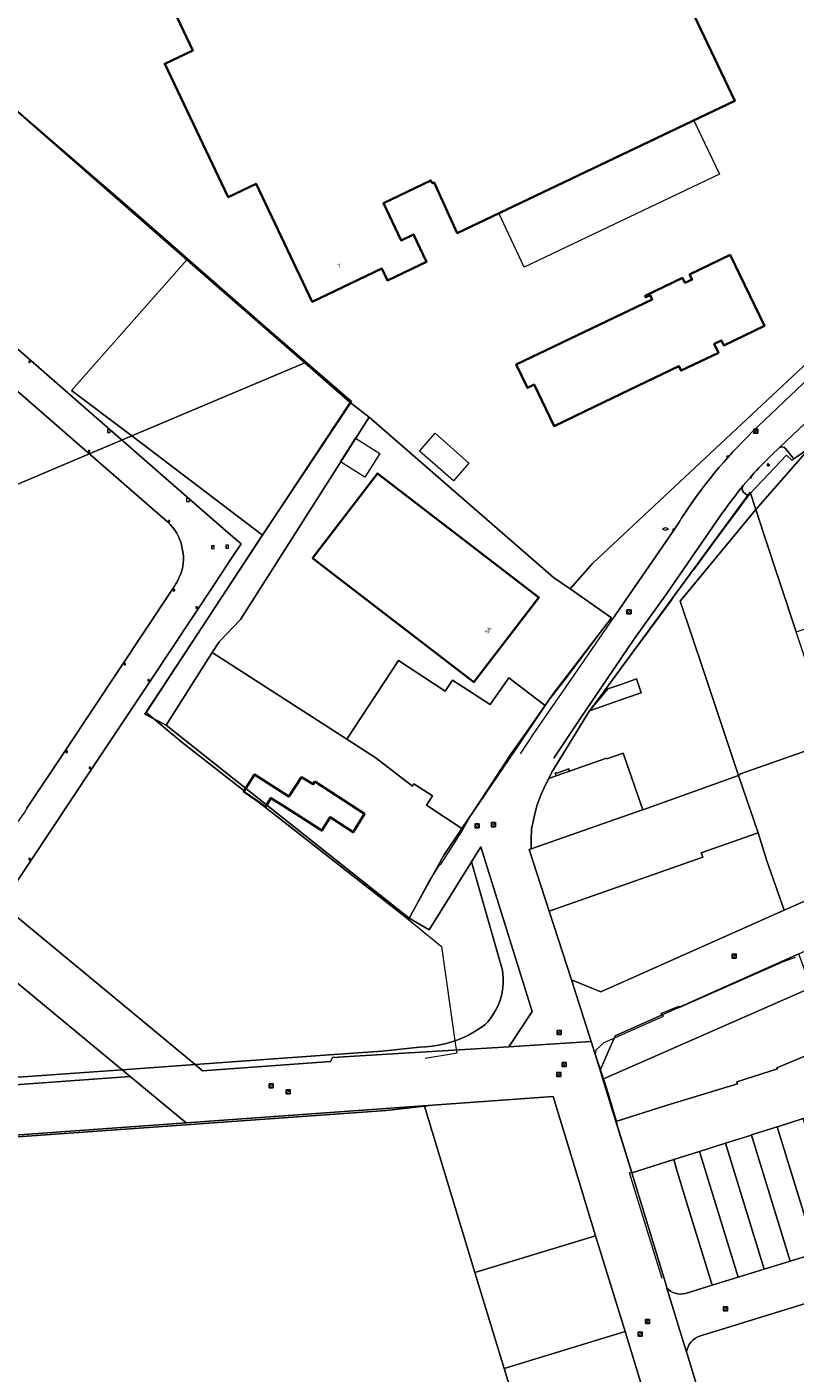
# Model space of a CAD drawing. Header units: metres. Extents: x 163628 to 167676, y 402708 to 405373.
# Tile 73 of 256: x 164660 to 164812, y 403191 to 403459. Entities that reach past the tile are written whole.
import ezdxf
from ezdxf.enums import TextEntityAlignment as Align

# ---------------------------------------------------------------- set-up
doc = ezdxf.new("R2010")
doc.units = ezdxf.units.M
doc.layers.get('0').update_dxf_attribs({"lineweight": 25})
for name, color, linetype, lineweight in [('X-CA190022.004-UO-BGT_Ondergrond$0$GE_201_SHDHek_Lijn_GEM', 253, 'X-CA190022.004-UO-BGT_Ondergrond$0$Hekwerk', 9), ('X-CA190022.004-UO-BGT_Ondergrond$0$GE_206_SHDDamwand_Lijn_GEM', 253, 'Continuous', 9), ('X-CA190022.004-UO-BGT_Ondergrond$0$GE_314_WGDRijbaanLokaleweg_Vlak_GEM', 253, 'Continuous', 9), ('X-CA190022.004-UO-BGT_Ondergrond$0$GE_322_WGDInrit_Vlak_GEM', 253, 'Continuous', 9), ('X-CA190022.004-UO-BGT_Ondergrond$0$GE_363_OWGBerm_openverharding_Vlak_GEM', 253, 'Continuous', 9), ('X-CA190022.004-UO-BGT_Ondergrond$0$GE_366_OWGBerm_groenvoorziening_Vlak_GEM', 253, 'Continuous', 9), ('X-CA190022.004-UO-BGT_Ondergrond$0$GE_401_OTDErf_Vlak_GEM', 253, 'Continuous', 9), ('X-CA190022.004-UO-BGT_Ondergrond$0$GE_4502_GBKN_Huisnummer_Lijn_GEM', 7, 'Continuous', 9), ('X-CA190022.004-UO-BGT_Ondergrond$0$GE_476_BTDGraslandagrarisch_Vlak_GEM', 253, 'Continuous', 9), ('X-CA190022.004-UO-BGT_Ondergrond$0$GE_601_PNDgrondvlakpand_Vlak_MV_GEM', 34, 'Continuous', 35), ('X-CA190022.004-UO-BGT_Ondergrond$0$GE_632_GBILuifel_Inrichtend_Vlak_GEM', 253, 'Continuous', 9), ('X-CA190022.004-UO-BGT_Ondergrond$0$GE_861_PALLichtmast_Punt_GEM', 253, 'Continuous', 9), ('X-CA190022.004-UO-BGT_Ondergrond$0$GE_882_PutBrandkraan_Punt_GEM', 253, 'Continuous', 9), ('X-CA190022.004-UO-BGT_Ondergrond$0$GE_885_PutInspectieofRioolput_Punt_GEM', 253, 'Continuous', 9), ('X-CA190022.004-UO-BGT_Ondergrond$0$GE_886_PutKolk_Punt_GEM', 253, 'Continuous', 9), ('X-CA190022.004-UO-BGT_Ondergrond$0$N-WE-RI-PUT_INSPECTIE-S', 253, 'Continuous', 9), ('X-CA190022.004-UO-KAD_Percelen$0$B-WE-KG-GRENS_PERCEEL-GV', 150, 'Continuous', 9), ('X-CA190022.004-UO-WHM_Riolering gemeente_NLCS$0$B-WE-RI-PUT-S', 214, 'Continuous', 15)]:
    doc.layers.add(name, color=color, linetype=linetype, lineweight=lineweight)
doc.styles.add('X-CA190022.004-UO-BGT_Ondergrond$0$BGT_NAR', font='arial.ttf', dxfattribs={"height": 1})
doc.styles.add('X-CA190022.004-UO-BGT_Ondergrond$0$NLCS-ISO', font='NLCS-ISO.ttf')
doc.linetypes.add('X-CA190022.004-UO-BGT_Ondergrond$0$Hekwerk', pattern='A,5,-1.5,[2,dgnlstyle-Veghel.shx,S=0.007937,R=0,X=0,Y=0],-1.5', length=8)

# ---------------------------------------------------------------- blocks, each defined once
blk = doc.blocks.new('X-CA190022.004-UO-BGT_Ondergrond$0$SRI-KOLK-SO')
at = {"color": 0, "linetype": 'ByBlock', "lineweight": 18}
blk.add_lwpolyline([(-1.125, -1.125), (1.125, -1.125), (1.125, 1.125), (-1.125, 1.125)], close=True, dxfattribs=at)
at = {"color": 0, "linetype": 'ByBlock', "lineweight": 18, "style": 'X-CA190022.004-UO-BGT_Ondergrond$0$NLCS-ISO'}
blk.add_text('k', height=1.5, dxfattribs=at).set_placement((0, 0), align=Align.MIDDLE_CENTER)
blk = doc.blocks.new('X-CA190022.004-UO-BGT_Ondergrond$0$IMGEOKolk')
at = {"xscale": 5, "yscale": 5, "zscale": 5}
blk.add_blockref('X-CA190022.004-UO-BGT_Ondergrond$0$SRI-KOLK-SO', (0, 0), dxfattribs=at)
blk = doc.blocks.new('X-CA190022.004-UO-BGT_Ondergrond$0$SKL-WATER_BRANDKRAAN_BRANDPUT-SO')
at = {"color": 0, "linetype": 'ByBlock', "lineweight": 18}
blk.add_ellipse((0, 0), major_axis=(2.5, 0), ratio=0.54, dxfattribs=at)
at = {"color": 0, "linetype": 'ByBlock', "lineweight": 18, "style": 'X-CA190022.004-UO-BGT_Ondergrond$0$NLCS-ISO'}
blk.add_text('bk', height=1.5, dxfattribs=at).set_placement((0.2, 0), align=Align.MIDDLE_CENTER)
blk = doc.blocks.new('X-CA190022.004-UO-BGT_Ondergrond$0$IMGEOBrandkraanput')
at = {"xscale": 5, "yscale": 5, "zscale": 5}
blk.add_blockref('X-CA190022.004-UO-BGT_Ondergrond$0$SKL-WATER_BRANDKRAAN_BRANDPUT-SO', (0, 0), dxfattribs=at)
blk = doc.blocks.new('X-CA190022.004-UO-BGT_Ondergrond$0$SRI-PUT_INSPECTIEPUT_RIOOLPUT-SO')
at = {"color": 0, "linetype": 'ByBlock', "lineweight": 18}
blk.add_lwpolyline([(-1.1, -1.1), (1.1, -1.1), (1.1, 1.1), (-1.1, 1.1)], close=True, dxfattribs=at)
at = {"color": 0, "linetype": 'ByBlock', "lineweight": 18, "style": 'X-CA190022.004-UO-BGT_Ondergrond$0$NLCS-ISO'}
blk.add_text('r', height=1.5, dxfattribs=at).set_placement((0, 0.3), align=Align.MIDDLE_CENTER)
blk = doc.blocks.new('X-CA190022.004-UO-BGT_Ondergrond$0$IMGEOInspectierioolput')
at = {"layer": 'X-CA190022.004-UO-BGT_Ondergrond$0$N-WE-RI-PUT_INSPECTIE-S', "xscale": 10, "yscale": 10, "zscale": 10}
blk.add_blockref('X-CA190022.004-UO-BGT_Ondergrond$0$SRI-PUT_INSPECTIEPUT_RIOOLPUT-SO', (0, 0), dxfattribs=at)
blk = doc.blocks.new('X-CA190022.004-UO-BGT_Ondergrond$0$N-SIE-WEG_LICHTMAST-SO')
h = blk.add_hatch(color=256)
h.paths.add_polyline_path([(1.2, 0.5, 0.658505), (-1.2, 0.5)])
h.paths.add_polyline_path([(-1.2, -0.5, 0.658505), (1.2, -0.5)])
at = {"flags": 128}
for points in [[(-2.2, 1.3), (-1.1, 0.6)], [(-1.2, 0.5), (1.2, 0.5)], [(0, 1.3), (0, 2.5)], [(1.1, 0.6), (2.2, 1.3)], [(-2.2, -1.3), (-1.1, -0.6)], [(-1.2, -0.5), (1.2, -0.5)], [(0, -1.3), (0, -2.5)], [(2.2, -1.3), (1.1, -0.6)]]:
    blk.add_lwpolyline(points, dxfattribs=at)
at = {"ltscale": 0.5}
blk.add_circle((0, 0), 1.27, dxfattribs=at)
at = {"style": 'X-CA190022.004-UO-BGT_Ondergrond$0$NLCS-ISO'}
blk.add_attdef('TYPE', text='', height=1.8, dxfattribs=at).set_placement((0, 2.5), align=Align.BOTTOM_CENTER)
blk = doc.blocks.new('X-CA190022.004-UO-BGT_Ondergrond$0$IMGEOLichtmastpaal')
at = {"xscale": 5, "yscale": 5, "zscale": 5}
blk.add_blockref('X-CA190022.004-UO-BGT_Ondergrond$0$N-SIE-WEG_LICHTMAST-SO', (0, 6), dxfattribs=at)
blk = doc.blocks.new('X-CA190022.004-UO-WHM_Riolering gemeente_NLCS$0$B-SRI-PUT_BETON-SO')
blk.add_line((-1.4, -1.4), (1.4, 1.4))
at = {"lineweight": -3, "flags": 128}
blk.add_lwpolyline([(2, -2), (2, 2), (-2, 2), (-2, -2)], close=True, dxfattribs=at)
at = {"lineweight": -3}
blk.add_circle((0, 0), 2, dxfattribs=at)

msp = doc.modelspace()

# ---------------------------------------------------------------- linework, layer by layer
at = {"layer": 'X-CA190022.004-UO-BGT_Ondergrond$0$GE_201_SHDHek_Lijn_GEM'}
for p, q in [((164651.025, 403447.645), (164680.193, 403422.553)), ((164680.193, 403422.553), (164708.007, 403398.177)), ((164708.007, 403398.177), (164724.036, 403384.291)), ((164724.036, 403384.291), (164705.552, 403356.48)), ((164803.165, 403365.952), (164810.477, 403373.631)), ((164810.477, 403373.631), (164811.537, 403372.595)), ((164811.537, 403372.595), (164811.922, 403372.868)), ((164811.922, 403372.868), (164814.482, 403374.682)), ((164795.92, 403356.251), (164802.843, 403365.521)), ((164802.843, 403365.521), (164803.165, 403365.952)), ((164705.552, 403356.48), (164683.266, 403322.496))]:
    msp.add_line(p, q, dxfattribs=at)
at = {"layer": 'X-CA190022.004-UO-BGT_Ondergrond$0$GE_206_SHDDamwand_Lijn_GEM'}
for p, q in [((164683.266, 403322.496), (164690.692, 403316.387)), ((164690.692, 403316.387), (164702.718, 403306.984))]:
    msp.add_line(p, q, dxfattribs=at)
at = {"layer": 'X-CA190022.004-UO-BGT_Ondergrond$0$GE_314_WGDRijbaanLokaleweg_Vlak_GEM', "flags": 128}
for points in [[(164803.582, 403378.171), (164816.297, 403390.229), (164816.985, 403390.87), (164827.604, 403401.012), (164829.977, 403403.209), (164830.614, 403403.774), (164832.415, 403405.321)], [(164579.117, 403354.037), (164579.084, 403353.672), (164569.233, 403361.876), (164569.461, 403361.999), (164584.99, 403369.446), (164602.971, 403378.109), (164621.229, 403386.93), (164641.329, 403396.645), (164650.463, 403401.053), (164660.357, 403392.425), (164676.143, 403378.677), (164691.857, 403364.957), (164700.034, 403357.793), (164702.132, 403355.987), (164700.254, 403353.166), (164696.844, 403348.008), (164684.048, 403328.779), (164672.41, 403311.264), (164660.432, 403293.2), (164656.071, 403286.631)], [(164832.066, 403396.975), (164828.827, 403393.905), (164819.645, 403385.201), (164816.757, 403382.425), (164808.972, 403375.063), (164808.826, 403374.925), (164807.583, 403373.75)], [(164687.493, 403360.389), (164671.68, 403374.167), (164654.695, 403388.951)], [(164803.475, 403369.483), (164801.858, 403367.603)], [(164797.818, 403362.281), (164786.712, 403346.146), (164780.289, 403337.189), (164769.512, 403321.37), (164765.991, 403316.043), (164764.232, 403313.487)], [(164757.604, 403314.314), (164760.24, 403318.342), (164764.568, 403324.571), (164766.796, 403327.803), (164776.259, 403341.558), (164776.488, 403341.937), (164787.828, 403358.33), (164787.968, 403358.532), (164789.125, 403360.344), (164789.679, 403361.214)], [(164659.605, 403303.499), (164667.347, 403315.146), (164688.379, 403346.784)]]:
    msp.add_lwpolyline(points, dxfattribs=at)
at = {"layer": 'X-CA190022.004-UO-BGT_Ondergrond$0$GE_314_WGDRijbaanLokaleweg_Vlak_GEM', "extrusion": (0, 0, -1)}
msp.add_arc((-164871.146, 403308.598), 96.981, 32.85691, 45.83956, dxfattribs=at)
at = {"layer": 'X-CA190022.004-UO-BGT_Ondergrond$0$GE_314_WGDRijbaanLokaleweg_Vlak_GEM'}
for centre, radius, start, end in [((164864.499, 403314.844), 81.911, 134.01561, 138.15965), ((164866.665, 403314.212), 83.968, 140.51713, 145.07765), ((164681.369, 403353.477), 9.235, 12.03336, 48.46094), ((164681.167, 403353.145), 9.505, 342.47979, 13.73842), ((164675.107, 403356.053), 16.188, 325.07065, 339.11976)]:
    msp.add_arc(centre, radius, start, end, dxfattribs=at)
at = {"layer": 'X-CA190022.004-UO-BGT_Ondergrond$0$GE_322_WGDInrit_Vlak_GEM', "flags": 128}
for points in [[(164808.972, 403375.063), (164816.757, 403382.425)], [(164818.517, 403379.436), (164814.482, 403374.682), (164811.922, 403372.868), (164811.793, 403373.051), (164810.235, 403374.921)]]:
    msp.add_lwpolyline(points, dxfattribs=at)
at = {"layer": 'X-CA190022.004-UO-BGT_Ondergrond$0$GE_322_WGDInrit_Vlak_GEM'}
msp.add_arc((164809.529, 403374.328), 0.922, 40.04105, 127.12922, dxfattribs=at)
at = {"layer": 'X-CA190022.004-UO-BGT_Ondergrond$0$GE_363_OWGBerm_openverharding_Vlak_GEM', "flags": 128}
for points in [[(164801.959, 403366.189), (164802.649, 403365.666), (164802.843, 403365.521), (164795.92, 403356.251), (164792.014, 403350.918)], [(164764.232, 403313.487), (164765.991, 403316.043), (164769.512, 403321.37), (164780.289, 403337.189), (164786.712, 403346.146), (164797.818, 403362.281)]]:
    msp.add_lwpolyline(points, dxfattribs=at)
at = {"layer": 'X-CA190022.004-UO-BGT_Ondergrond$0$GE_363_OWGBerm_openverharding_Vlak_GEM', "extrusion": (0, 0, -1)}
msp.add_arc((-164866.665, 403314.212), 83.968, 34.92235, 39.48287, dxfattribs=at)
at = {"layer": 'X-CA190022.004-UO-BGT_Ondergrond$0$GE_363_OWGBerm_openverharding_Vlak_GEM'}
msp.add_arc((164802.677, 403366.951), 1.047, 141.45686, 226.71437, dxfattribs=at)
at = {"layer": 'X-CA190022.004-UO-BGT_Ondergrond$0$GE_366_OWGBerm_groenvoorziening_Vlak_GEM', "flags": 128}
for points in [[(164810.477, 403373.631), (164803.165, 403365.952), (164802.843, 403365.521), (164802.649, 403365.666), (164801.959, 403366.189)], [(164807.583, 403373.75), (164808.826, 403374.925), (164808.972, 403375.063)], [(164810.235, 403374.921), (164811.793, 403373.051), (164811.922, 403372.868), (164811.537, 403372.595), (164810.477, 403373.631)], [(164801.858, 403367.603), (164803.475, 403369.483)]]:
    msp.add_lwpolyline(points, dxfattribs=at)
at = {"layer": 'X-CA190022.004-UO-BGT_Ondergrond$0$GE_366_OWGBerm_groenvoorziening_Vlak_GEM', "extrusion": (0, 0, -1)}
for centre, radius, start, end in [((-164864.499, 403314.844), 81.911, 41.84035, 45.98439), ((-164809.529, 403374.328), 0.922, 52.87078, 139.95895), ((-164802.677, 403366.951), 1.047, 313.28563, 38.54314)]:
    msp.add_arc(centre, radius, start, end, dxfattribs=at)
at = {"layer": 'X-CA190022.004-UO-BGT_Ondergrond$0$GE_401_OTDErf_Vlak_GEM', "flags": 128}
for points in [[(164759.12, 403530.17), (164800.18, 403443.96), (164745.05, 403417.73), (164740.46, 403427.78), (164740.11, 403427.61), (164739.84, 403428.16), (164730.4, 403423.64), (164733.94, 403416.23), (164736.4, 403417.41), (164738.98, 403412.01), (164731.18, 403408.32), (164730.08, 403410.66), (164716.27, 403404.09), (164705.16, 403427.48), (164699.57, 403424.82), (164686.97, 403451.33), (164692.56, 403453.99), (164683.12, 403473.84)], [(164775.462, 403341.121), (164766.558, 403329.202), (164762.86, 403324.529), (164759.668, 403319.977), (164757.722, 403317.256), (164755.667, 403314.232), (164752.769, 403309.866), (164752.04, 403308.744), (164751.211, 403307.446), (164748.016, 403302.597), (164745.912, 403298.921), (164741.649, 403292.301), (164741.546, 403292.348), (164739.471, 403289.136), (164735.403, 403281.413), (164734.97, 403281.767), (164705.12, 403305.106), (164707.006, 403303.805), (164708.07, 403305.528), (164710.425, 403304.038), (164718.186, 403299.076), (164719.797, 403301.744), (164724.38, 403298.749), (164726.648, 403302.393), (164716.798, 403308.844), (164716.453, 403308.279), (164714.143, 403309.674), (164711.601, 403305.82), (164704.778, 403310.191), (164702.718, 403306.984), (164690.692, 403316.387), (164683.266, 403322.496), (164705.552, 403356.48), (164724.036, 403384.291), (164708.007, 403398.177), (164680.193, 403422.553), (164651.025, 403447.645)], [(164790.279, 403407.814), (164791.687, 403408.483), (164791.192, 403409.494), (164799.252, 403413.375), (164806.048, 403399.305), (164797.972, 403395.419), (164797.52, 403396.41), (164796.103, 403395.714), (164796.94, 403393.97), (164789.52, 403390.41), (164789.09, 403391.3), (164774.332, 403384.207), (164764.29, 403379.38), (164760.33, 403387.62), (164759.01, 403386.98), (164756.77, 403391.64), (164783.75, 403404.55), (164783.34, 403405.41), (164782.48, 403404.99), (164782.37, 403405.24), (164789.8, 403408.81), (164790.279, 403407.814)], [(164827.604, 403401.012), (164816.985, 403390.87), (164816.297, 403390.229), (164803.582, 403378.171)], [(164763.982, 403310.801), (164770.363, 403321.3), (164771.35, 403322.86), (164772.554, 403324.527), (164787.585, 403344.787), (164788.017, 403345.459), (164792.014, 403350.918), (164795.92, 403356.251), (164802.843, 403365.521), (164803.165, 403365.952), (164810.477, 403373.631), (164811.537, 403372.595), (164811.922, 403372.868), (164814.482, 403374.682)], [(164716.32, 403353.18), (164729.23, 403369.99), (164761.27, 403345.39), (164748.36, 403328.57), (164716.32, 403353.18)], [(164789.679, 403361.214), (164789.125, 403360.344), (164787.968, 403358.532), (164787.828, 403358.33), (164776.488, 403341.937), (164776.259, 403341.558)], [(164785.729, 403210.137), (164781.99, 403222.296), (164779.246, 403231.129), (164779.702, 403231.315), (164776.751, 403240.903), (164776.819, 403240.926), (164776.66, 403241.457), (164775.4, 403245.663), (164774.748, 403247.842), (164772.539, 403254.615), (164772.667, 403255.54), (164774.269, 403257.006), (164786.01, 403262.228), (164785.495, 403262.742), (164789.047, 403264.217), (164788.999, 403263.86), (164808.815, 403272.646), (164809.831, 403273.097), (164812.201, 403273.97)]]:
    msp.add_lwpolyline(points, dxfattribs=at)
at = {"layer": 'X-CA190022.004-UO-BGT_Ondergrond$0$GE_401_OTDErf_Vlak_GEM'}
msp.add_arc((164871.146, 403308.598), 96.981, 134.16044, 147.14309, dxfattribs=at)
at = {"layer": 'X-CA190022.004-UO-BGT_Ondergrond$0$GE_476_BTDGraslandagrarisch_Vlak_GEM', "flags": 128}
for points in [[(164550.644, 403376.15), (164547.47, 403378.197), (164550.692, 403380.132), (164585.837, 403401.236), (164576.505, 403409.845), (164544.826, 403395.416), (164541.387, 403400.972), (164540.023, 403403.175), (164548.566, 403407.824), (164615.122, 403439.733), (164637.618, 403450.032), (164644.299, 403453.372), (164651.025, 403447.645), (164680.193, 403422.553)], [(164680.193, 403422.553), (164708.007, 403398.177), (164724.036, 403384.291), (164705.552, 403356.48), (164683.266, 403322.496), (164690.692, 403316.387), (164702.718, 403306.984), (164702.619, 403306.831), (164705.12, 403305.106), (164734.97, 403281.767), (164735.403, 403281.413), (164741.941, 403276.088), (164744.605, 403257.361), (164744.678, 403256.85), (164744.958, 403254.884), (164744.324, 403254.775), (164738.677, 403253.799)], [(164656.071, 403286.631), (164660.432, 403293.2), (164672.41, 403311.264), (164684.048, 403328.779), (164696.844, 403348.008), (164700.254, 403353.166), (164702.132, 403355.987), (164700.034, 403357.793), (164691.857, 403364.957), (164676.143, 403378.677), (164660.357, 403392.425), (164650.463, 403401.053), (164641.329, 403396.645), (164621.229, 403386.93), (164602.971, 403378.109), (164584.99, 403369.446), (164569.461, 403361.999), (164569.233, 403361.876), (164564.605, 403365.734), (164559.739, 403369.59)], [(164654.695, 403388.951), (164671.68, 403374.167), (164687.493, 403360.389)], [(164688.379, 403346.784), (164667.347, 403315.146), (164659.605, 403303.499)]]:
    msp.add_lwpolyline(points, dxfattribs=at)
at = {"layer": 'X-CA190022.004-UO-BGT_Ondergrond$0$GE_476_BTDGraslandagrarisch_Vlak_GEM', "extrusion": (0, 0, -1)}
for centre, radius, start, end in [((-164681.369, 403353.477), 9.235, 131.53906, 167.96664), ((-164681.167, 403353.145), 9.505, 166.26158, 197.52021), ((-164675.107, 403356.053), 16.188, 200.88024, 214.92935), ((-164637.979, 403316.637), 25.303, 211.27863, 226.37218)]:
    msp.add_arc(centre, radius, start, end, dxfattribs=at)
at = {"layer": 'X-CA190022.004-UO-BGT_Ondergrond$0$GE_601_PNDgrondvlakpand_Vlak_MV_GEM', "flags": 128}
for points in [[(164759.12, 403530.17), (164800.18, 403443.96), (164745.05, 403417.73), (164740.46, 403427.78), (164740.11, 403427.61), (164739.84, 403428.16), (164730.4, 403423.64), (164733.94, 403416.23), (164736.4, 403417.41), (164738.98, 403412.01), (164731.18, 403408.32), (164730.08, 403410.66), (164716.27, 403404.09), (164705.16, 403427.48), (164699.57, 403424.82), (164686.97, 403451.33), (164692.56, 403453.99), (164683.12, 403473.84)], [(164790.279, 403407.814), (164791.687, 403408.483), (164791.192, 403409.494), (164799.252, 403413.375), (164806.048, 403399.305), (164797.972, 403395.419), (164797.52, 403396.41), (164796.103, 403395.714), (164796.94, 403393.97), (164789.52, 403390.41), (164789.09, 403391.3), (164774.332, 403384.207), (164764.29, 403379.38), (164760.33, 403387.62), (164759.01, 403386.98), (164756.77, 403391.64), (164783.75, 403404.55), (164783.34, 403405.41), (164782.48, 403404.99), (164782.37, 403405.24), (164789.8, 403408.81), (164790.279, 403407.814)], [(164716.32, 403353.18), (164729.23, 403369.99), (164761.27, 403345.39), (164748.36, 403328.57), (164716.32, 403353.18)], [(164716.798, 403308.844), (164726.648, 403302.393), (164724.38, 403298.749), (164719.797, 403301.744), (164718.186, 403299.076), (164710.425, 403304.038), (164708.07, 403305.528), (164707.006, 403303.805), (164705.12, 403305.106), (164702.619, 403306.831), (164702.718, 403306.984), (164704.778, 403310.191), (164711.601, 403305.82), (164714.143, 403309.674), (164716.453, 403308.279), (164716.798, 403308.844)]]:
    msp.add_lwpolyline(points, dxfattribs=at)
at = {"layer": 'X-CA190022.004-UO-BGT_Ondergrond$0$GE_632_GBILuifel_Inrichtend_Vlak_GEM', "flags": 128}
for points in [[(164753.303, 403421.657), (164792.015, 403440.075), (164797.144, 403429.417), (164758.364, 403410.936), (164753.303, 403421.657)], [(164726.717, 403369.253), (164721.898, 403372.28), (164724.856, 403376.989), (164729.675, 403373.962), (164726.717, 403369.253)], [(164737.554, 403374.444), (164740.657, 403377.97), (164747.389, 403372.029), (164744.285, 403368.503), (164737.554, 403374.444)]]:
    msp.add_lwpolyline(points, dxfattribs=at)
at = {"layer": 'X-CA190022.004-UO-KAD_Percelen$0$B-WE-KG-GRENS_PERCEEL-GV', "flags": 128}
for points in [[(164650.993, 403447.673), (164691.364, 403412.413), (164701.973, 403403.147), (164702.342, 403402.825), (164709.573, 403396.51), (164714.777, 403391.964), (164723.788, 403384.094), (164727.601, 403381.15), (164764.167, 403349.345), (164767.456, 403347.051), (164771.922, 403352.119), (164827.955, 403404.53), (164832.567, 403408.529), (164836.9, 403411.527), (164856.673, 403423.489), (164864.996, 403430.304), (164860.969, 403463.589)], [(164827.955, 403404.53), (164771.922, 403352.119), (164767.456, 403347.051), (164775.692, 403341.308), (164764.086, 403326.212), (164762.538, 403323.919), (164756.483, 403314.95), (164745.989, 403299.49), (164742.309, 403294.063), (164735.507, 403281.665), (164739.462, 403279.394), (164747.865, 403292.861), (164749.747, 403295.877), (164759.958, 403263.178), (164755.331, 403256.122), (164771.633, 403257.198), (164767.739, 403269.441), (164763.336, 403283.061), (164759.319, 403295.298), (164759.753, 403295.451), (164759.737, 403297.382), (164759.82, 403299.358), (164760.311, 403301.818), (164760.867, 403303.976), (164761.73, 403306.303), (164762.855, 403308.714), (164763.227, 403309.427), (164763.863, 403310.647), (164771.35, 403322.86), (164774.969, 403327.231), (164774.402, 403327.035), (164803.217, 403366.245), (164804.356, 403362.803), (164815.089, 403375.055)], [(164645.235, 403292.179), (164692.989, 403252.628), (164720.647, 403254.616), (164730.159, 403255.3), (164737.559, 403256.085), (164738.826, 403256.135), (164740.088, 403256.257), (164741.34, 403256.453), (164742.58, 403256.72), (164743.802, 403257.058), (164745.002, 403257.467), (164746.177, 403257.944), (164747.322, 403258.488), (164748.434, 403259.097), (164749.509, 403259.769), (164750.543, 403260.502), (164751.178, 403261.183), (164751.76, 403261.909), (164752.286, 403262.678), (164752.752, 403263.484), (164753.155, 403264.323), (164753.495, 403265.19), (164753.767, 403266.081), (164753.972, 403266.989), (164754.108, 403267.91), (164754.173, 403268.839), (164754.168, 403269.77), (164754.093, 403270.698), (164753.948, 403271.618), (164753.734, 403272.524), (164747.865, 403292.861), (164739.462, 403279.394), (164735.507, 403281.665), (164687.273, 403319.98), (164683.039, 403322.226), (164706.413, 403357.714), (164680.447, 403377.432), (164595.119, 403341.313)], [(164801.024, 403161.24), (164790.628, 403195.355), (164790.581, 403195.51), (164786.705, 403208.229), (164786.592, 403208.6), (164779.722, 403231.146), (164776.581, 403241.322), (164773.978, 403249.741), (164773.43, 403251.514), (164771.633, 403257.198), (164755.331, 403256.122), (164720.318, 403254.016), (164719.896, 403253.248), (164694.494, 403251.382), (164692.989, 403252.628), (164678.489, 403251.586), (164680.093, 403250.257), (164691.212, 403241.049), (164740.132, 403244.572), (164764.109, 403246.299), (164769.723, 403227.849), (164772.542, 403218.648), (164778.379, 403199.598), (164783.837, 403181.786)], [(164622.453, 403246.109), (164680.093, 403250.257), (164678.489, 403251.586), (164655.103, 403249.905)], [(164656.878, 403238.193), (164730.978, 403243.488), (164738.547, 403244.384), (164740.132, 403244.572), (164691.212, 403241.049), (164623.2, 403236.138)], [(164652.214, 403232.707), (164662.377, 403141.501), (164665.41, 403118.22), (164666.428, 403118.277), (164686.481, 403119.394), (164697.188, 403119.88), (164706.227, 403120.29), (164714.777, 403120.671), (164723.529, 403121.076), (164732.396, 403121.478), (164741.636, 403121.897), (164748.982, 403122.23), (164753.402, 403122.431), (164757.048, 403122.596), (164765.424, 403122.977), (164767.002, 403123.049), (164765.491, 403155.997), (164760.026, 403173.849), (164754.392, 403192.252), (164748.559, 403211.304), (164738.547, 403244.384), (164730.978, 403243.488), (164656.878, 403238.193)], [(164816.328, 403215.196), (164811.168, 403213.606), (164806.007, 403212.016), (164800.847, 403210.426), (164795.687, 403208.835), (164790.373, 403207.198), (164789.869, 403207.094), (164789.355, 403207.062), (164788.842, 403207.102), (164788.34, 403207.213), (164787.858, 403207.393), (164787.406, 403207.639), (164786.993, 403207.945), (164786.705, 403208.229), (164790.581, 403195.51), (164790.588, 403195.589), (164790.706, 403196.104), (164790.892, 403196.598), (164791.141, 403197.062), (164791.45, 403197.49), (164791.814, 403197.873), (164792.224, 403198.204), (164792.675, 403198.478), (164793.159, 403198.689), (164835.45, 403211.766)]]:
    msp.add_lwpolyline(points, dxfattribs=at)
for points in [[(164533.661, 403395.537), (164536.42, 403392.642), (164545.1, 403385.464), (164555.693, 403375.191), (164566.594, 403365.264), (164577.825, 403355.696), (164595.119, 403341.313), (164680.447, 403377.432), (164668.445, 403386.48), (164691.364, 403412.413), (164650.993, 403447.673), (164626.374, 403435.474), (164604.713, 403424.761), (164545.351, 403395.395), (164541.93, 403398.21), (164541.836, 403398.096), (164540.946, 403398.913)], [(164714.777, 403391.964), (164709.573, 403396.51), (164702.342, 403402.825), (164701.973, 403403.147), (164691.364, 403412.413), (164668.445, 403386.48), (164680.447, 403377.432)], [(164714.777, 403391.964), (164680.447, 403377.432), (164706.413, 403357.714), (164723.788, 403384.094)], [(164706.413, 403357.714), (164683.039, 403322.226), (164687.273, 403319.98), (164696.418, 403334.425), (164697.779, 403336.575), (164701.998, 403340.965), (164727.601, 403381.15), (164723.788, 403384.094)], [(164696.418, 403334.425), (164723.133, 403317.2), (164733.411, 403332.857), (164742.673, 403326.778), (164744.111, 403328.921), (164751.574, 403324.087), (164755.31, 403329.398), (164762.538, 403323.919), (164764.086, 403326.212), (164775.692, 403341.308), (164767.456, 403347.051), (164764.167, 403349.345), (164727.601, 403381.15), (164701.998, 403340.965), (164697.779, 403336.575)], [(164804.356, 403362.803), (164805.974, 403357.921), (164812.375, 403338.569), (164825.663, 403343.039), (164815.089, 403375.055)], [(164803.217, 403366.245), (164774.402, 403327.035), (164774.969, 403327.231), (164777.93, 403328.25), (164780.63, 403329.18), (164781.56, 403326.46), (164778.87, 403325.53), (164771.35, 403322.86), (164763.863, 403310.647), (164763.227, 403309.427), (164764.691, 403309.941), (164764.501, 403310.494), (164764.809, 403310.593), (164764.852, 403310.482), (164767.206, 403311.319), (164767.364, 403310.879), (164774.713, 403313.458), (164774.757, 403313.336), (164778.03, 403314.484), (164781.897, 403303.227), (164800.94, 403309.996), (164793.95, 403330.87), (164789.332, 403344.637), (164804.356, 403362.803)], [(164789.332, 403344.637), (164793.95, 403330.87), (164800.94, 403309.996), (164801.301, 403310.326), (164819.759, 403316.828), (164818.755, 403319.84), (164816.604, 403325.814), (164812.375, 403338.569), (164805.974, 403357.921), (164804.356, 403362.803)], [(164687.273, 403319.98), (164735.507, 403281.665), (164742.309, 403294.063), (164745.989, 403299.49), (164738.979, 403304.115), (164740.166, 403305.973), (164736.413, 403308.359), (164736.202, 403307.929), (164728.975, 403313.434), (164723.133, 403317.2), (164696.418, 403334.425)], [(164723.133, 403317.2), (164728.975, 403313.434), (164736.202, 403307.929), (164736.413, 403308.359), (164740.166, 403305.973), (164738.979, 403304.115), (164745.989, 403299.49), (164756.483, 403314.95), (164762.538, 403323.919), (164755.31, 403329.398), (164751.574, 403324.087), (164744.111, 403328.921), (164742.673, 403326.778), (164733.411, 403332.857)], [(164774.969, 403327.231), (164771.35, 403322.86), (164778.87, 403325.53), (164781.56, 403326.46), (164780.63, 403329.18), (164777.93, 403328.25)], [(164819.759, 403316.828), (164801.301, 403310.326), (164800.94, 403309.996), (164804.81, 403298.626), (164806.56, 403293.05), (164809.971, 403283.257), (164828.244, 403291.381)], [(164774.713, 403313.458), (164767.364, 403310.879), (164764.691, 403309.941), (164763.227, 403309.427), (164762.855, 403308.714), (164761.73, 403306.303), (164760.867, 403303.976), (164760.311, 403301.818), (164759.82, 403299.358), (164759.737, 403297.382), (164759.753, 403295.451), (164768.84, 403298.66), (164781.82, 403303.2), (164781.897, 403303.227), (164778.03, 403314.484), (164774.757, 403313.336)], [(164880.857, 403314.775), (164880.192, 403314.489), (164867.417, 403308.775), (164851.194, 403301.584), (164845.313, 403298.969), (164828.244, 403291.381), (164809.971, 403283.257), (164773.6, 403267.089), (164767.739, 403269.441), (164771.633, 403257.198), (164773.43, 403251.514), (164776.444, 403258.31), (164812.906, 403274.586), (164846.653, 403289.651), (164874.216, 403301.955), (164884.46, 403306.528)], [(164800.94, 403309.996), (164781.897, 403303.227), (164781.82, 403303.2), (164768.84, 403298.66), (164759.753, 403295.451), (164759.319, 403295.298), (164763.336, 403283.061), (164793.818, 403293.83), (164793.52, 403294.673), (164804.609, 403298.589), (164804.81, 403298.626)], [(164767.364, 403310.879), (164767.206, 403311.319), (164764.852, 403310.482), (164764.809, 403310.593), (164764.501, 403310.494), (164764.691, 403309.941)], [(164809.971, 403283.257), (164806.56, 403293.05), (164804.81, 403298.626), (164804.609, 403298.589), (164793.52, 403294.673), (164793.818, 403293.83), (164763.336, 403283.061), (164767.739, 403269.441), (164773.6, 403267.089)], [(164720.647, 403254.616), (164692.989, 403252.628), (164694.494, 403251.382), (164719.896, 403253.248), (164720.318, 403254.016), (164755.331, 403256.122), (164759.958, 403263.178), (164749.747, 403295.877), (164747.865, 403292.861), (164753.734, 403272.524), (164753.948, 403271.618), (164754.093, 403270.698), (164754.168, 403269.77), (164754.173, 403268.839), (164754.108, 403267.91), (164753.972, 403266.989), (164753.767, 403266.081), (164753.495, 403265.19), (164753.155, 403264.323), (164752.752, 403263.484), (164752.286, 403262.678), (164751.76, 403261.909), (164751.178, 403261.183), (164750.543, 403260.502), (164749.509, 403259.769), (164748.434, 403259.097), (164747.322, 403258.488), (164746.177, 403257.944), (164745.002, 403257.467), (164743.802, 403257.058), (164742.58, 403256.72), (164741.34, 403256.453), (164740.088, 403256.257), (164738.826, 403256.135), (164737.559, 403256.085), (164730.159, 403255.3)], [(164645.235, 403292.179), (164645.594, 403290.681), (164645.879, 403289.168), (164646.09, 403287.642), (164647.229, 403277.474), (164678.489, 403251.586), (164692.989, 403252.628)], [(164647.229, 403277.474), (164649.822, 403254.328), (164649.919, 403253.751), (164650.083, 403253.189), (164650.313, 403252.651), (164650.603, 403252.143), (164650.952, 403251.673), (164651.353, 403251.248), (164651.802, 403250.872), (164652.291, 403250.552), (164652.815, 403250.291), (164653.366, 403250.094), (164653.936, 403249.963), (164654.518, 403249.899), (164655.103, 403249.905), (164678.489, 403251.586)], [(164812.906, 403274.586), (164776.444, 403258.31), (164773.43, 403251.514), (164773.978, 403249.741), (164815.257, 403267.842), (164814.785, 403269.294)], [(164815.257, 403267.842), (164773.978, 403249.741), (164776.581, 403241.322), (164786.525, 403244.483), (164800.701, 403248.812), (164800.594, 403249.207), (164808.625, 403251.77), (164808.553, 403252.003), (164818.992, 403256.34)], [(164776.581, 403241.322), (164779.722, 403231.146), (164788.041, 403233.769), (164793.179, 403235.389), (164798.321, 403237.011), (164798.341, 403237.017), (164803.471, 403238.635), (164803.491, 403238.641), (164808.621, 403240.258), (164808.642, 403240.265), (164813.772, 403241.883), (164813.792, 403241.889), (164822.767, 403244.718), (164818.992, 403256.34), (164808.553, 403252.003), (164808.625, 403251.77), (164800.594, 403249.207), (164800.701, 403248.812), (164786.525, 403244.483)], [(164356.558, 403216.885), (164402.906, 403220.232), (164623.2, 403236.138), (164691.212, 403241.049), (164680.093, 403250.257), (164622.453, 403246.109), (164467.899, 403234.987), (164299.737, 403222.886), (164300.479, 403212.882), (164310.112, 403213.627), (164356.198, 403216.859)], [(164740.132, 403244.572), (164738.547, 403244.384), (164748.559, 403211.304), (164772.542, 403218.648), (164769.723, 403227.849), (164764.109, 403246.299)], [(164813.772, 403241.883), (164808.642, 403240.265), (164808.621, 403240.258), (164816.328, 403215.196), (164821.489, 403216.787)], [(164803.471, 403238.635), (164811.168, 403213.606), (164816.328, 403215.196), (164808.621, 403240.258), (164803.491, 403238.641)], [(164798.321, 403237.011), (164793.179, 403235.389), (164800.847, 403210.426), (164806.007, 403212.016)], [(164798.321, 403237.011), (164806.007, 403212.016), (164811.168, 403213.606), (164803.471, 403238.635), (164798.341, 403237.017)], [(164788.041, 403233.769), (164788.802, 403231.225), (164790.944, 403224.258), (164795.687, 403208.835), (164800.847, 403210.426), (164793.179, 403235.389)], [(164779.722, 403231.146), (164786.592, 403208.6), (164786.705, 403208.229), (164786.993, 403207.945), (164787.406, 403207.639), (164787.858, 403207.393), (164788.34, 403207.213), (164788.842, 403207.102), (164789.355, 403207.062), (164789.869, 403207.094), (164790.373, 403207.198), (164795.687, 403208.835), (164790.944, 403224.258), (164788.802, 403231.225), (164788.041, 403233.769)], [(164778.379, 403199.598), (164772.542, 403218.648), (164748.559, 403211.304), (164754.392, 403192.252)], [(164790.628, 403195.355), (164801.024, 403161.24), (164824.942, 403169.405), (164825.05, 403168.931), (164826.502, 403169.38), (164846.919, 403175.688), (164840.179, 403197.634), (164835.933, 403211.477), (164835.859, 403211.61), (164835.744, 403211.71), (164835.602, 403211.764), (164835.45, 403211.766), (164793.159, 403198.689), (164792.675, 403198.478), (164792.224, 403198.204), (164791.814, 403197.873), (164791.45, 403197.49), (164791.141, 403197.062), (164790.892, 403196.598), (164790.706, 403196.104), (164790.588, 403195.589), (164790.581, 403195.51)], [(164754.392, 403192.252), (164760.026, 403173.849), (164783.837, 403181.786), (164778.379, 403199.598)]]:
    msp.add_lwpolyline(points, close=True, dxfattribs=at)

# ---------------------------------------------------------------- block references
at = {"layer": 'X-CA190022.004-UO-BGT_Ondergrond$0$GE_861_PALLichtmast_Punt_GEM', "xscale": 0.025, "yscale": 0.025, "zscale": 0.025}
msp.add_blockref('X-CA190022.004-UO-BGT_Ondergrond$0$IMGEOLichtmastpaal', (164806.827, 403371.54), dxfattribs=at)
at = {"layer": 'X-CA190022.004-UO-BGT_Ondergrond$0$GE_882_PutBrandkraan_Punt_GEM', "xscale": 0.04, "yscale": 0.04, "zscale": 0.02}
msp.add_blockref('X-CA190022.004-UO-BGT_Ondergrond$0$IMGEOBrandkraanput', (164786.415, 403358.959), dxfattribs=at)
at = {"layer": 'X-CA190022.004-UO-BGT_Ondergrond$0$GE_885_PutInspectieofRioolput_Punt_GEM', "xscale": 0.025, "yscale": 0.025, "zscale": 0.025}
for p in [(164675.886, 403378.42), (164804.402, 403378.319), (164691.589, 403364.711), (164696.515, 403355.349), (164699.379, 403355.445)]:
    msp.add_blockref('X-CA190022.004-UO-BGT_Ondergrond$0$IMGEOInspectierioolput', p, dxfattribs=at)
at = {"layer": 'X-CA190022.004-UO-BGT_Ondergrond$0$GE_886_PutKolk_Punt_GEM', "xscale": 0.025, "yscale": 0.025, "zscale": 0.025}
for p in [(164660.115, 403392.153), (164671.949, 403374.4), (164798.737, 403373.25), (164803.374, 403369.249), (164687.87, 403360.515), (164788.004, 403358.77), (164688.81, 403346.802), (164693.321, 403343.398), (164679.035, 403332.115), (164683.74, 403328.938), (164667.503, 403314.745), (164672.095, 403311.537), (164660.153, 403293.415)]:
    msp.add_blockref('X-CA190022.004-UO-BGT_Ondergrond$0$IMGEOKolk', p, dxfattribs=at)
at = {"layer": 'X-CA190022.004-UO-WHM_Riolering gemeente_NLCS$0$B-WE-RI-PUT-S', "xscale": 0.2, "yscale": 0.2, "zscale": 0.2}
for p in [(164804.352, 403378.368), (164779.168, 403342.496), (164752.24, 403300.256), (164748.992, 403300), (164800.064, 403274.144), (164765.328, 403259.008), (164766.304, 403252.608), (164765.216, 403250.656), (164708.128, 403248.384), (164711.488, 403247.2), (164798.304, 403204.128), (164782.848, 403201.632), (164781.408, 403199.104)]:
    msp.add_blockref('X-CA190022.004-UO-WHM_Riolering gemeente_NLCS$0$B-SRI-PUT_BETON-SO', p, dxfattribs=at)

# ---------------------------------------------------------------- texts
at = {"layer": 'X-CA190022.004-UO-BGT_Ondergrond$0$GE_4502_GBKN_Huisnummer_Lijn_GEM', "style": 'X-CA190022.004-UO-BGT_Ondergrond$0$BGT_NAR'}
for s, rotation, p in [('7', 25.4, (164721.646, 403411.217)), ('5A', 52.5, (164751.211, 403338.855))]:
    msp.add_text(s, height=0.75, rotation=rotation, dxfattribs=at).set_placement(p, align=Align.MIDDLE_CENTER)

doc.saveas('drawing.dxf')
